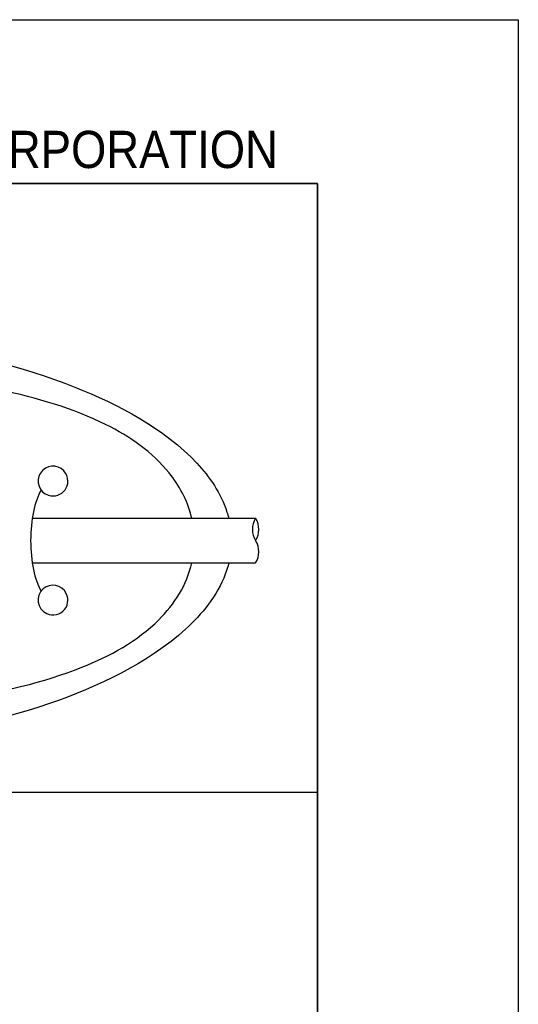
# Model space of a CAD drawing. Header units: millimetres. Extents: x 0 to 420, y 0 to 297.
# Tile 8 of 8: x 386 to 420, y 231 to 297. Entities that reach past the tile are written whole.
import ezdxf

# ---------------------------------------------------------------- set-up
doc = ezdxf.new("R2010")
doc.units = ezdxf.units.MM
for name, color, linetype in [('CABLE 3P', 7, 'Continuous'), ('CABLE TAG', 7, 'Continuous'), ('FORM', 7, 'Continuous')]:
    doc.layers.add(name, color=color, linetype=linetype)
doc.layers.add('PAPER', color=254, linetype='Continuous', plot=False)
doc.styles.add('SLDTEXTSTYLE3', font='GOTHIC.TTF', dxfattribs={"width": 0.913})

msp = doc.modelspace()

# ---------------------------------------------------------------- linework, layer by layer
at = {"layer": 'CABLE 3P'}
for p, q in [((387.3342, 263.4983), (402.3432, 263.4983)), ((387.3347, 260.4983), (402.3432, 260.4983))]:
    msp.add_line(p, q, dxfattribs=at)
for centre, start, end in [((403.5432, 262.7483), 147.994617, 212.005383), ((401.1432, 262.7483), 327.994617, 32.005383), ((401.1432, 261.2483), 327.994617, 32.005383)]:
    msp.add_arc(centre, 1.4151, start, end, dxfattribs=at)
at = {"layer": 'CABLE TAG'}
msp.add_ellipse((388.7249, 262), major_axis=(0, 4), ratio=0.375, start_param=0.5586567, end_param=2.5836241, dxfattribs=at)
for points, knots in [([(368.2259, 275.9998), (371.7392, 276.0012), (375.2453, 275.759), (382.594, 274.6812), (386.5869, 273.7431), (393.0425, 271.1903), (396.2506, 269.5137), (399.2348, 266.3018), (400.1069, 265.0382), (400.5055, 263.6403), (400.5408, 263.4983)], [0, 0, 0, 0, 1.5883169, 1.5883169, 3.3772984, 3.3772984, 4.7810972, 4.7810972, 5.327238, 5.3884661, 5.3884661, 5.3884661, 5.3884661]), ([(398.0563, 263.4983), (398.0448, 263.5484), (397.772, 264.6749), (397.2048, 265.7148), (395.4171, 267.9373), (393.8616, 269.0027), (390.0855, 270.8865), (387.6064, 271.6037), (381.4712, 272.9071), (377.3705, 273.3114), (368.7225, 273.7312), (363.4613, 273.6511), (355.4666, 272.9), (352.2128, 272.4267), (347.0666, 271.0595), (344.9221, 270.2916), (341.4299, 268.2176), (339.9692, 266.9459), (338.7625, 264.7046), (338.5374, 264.1105), (338.3971, 263.4983)], [0.01035204, 0.01035204, 0.01035204, 0.01035204, 0.01141096, 0.03423289, 0.03423289, 0.07201313, 0.07201313, 0.12491301, 0.12491301, 0.20567559, 0.20567559, 0.30946049, 0.30946049, 0.37654152, 0.37654152, 0.42356393, 0.42356393, 0.46458948, 0.46458948, 0.47834761, 0.47834761, 0.47834761, 0.47834761]), ([(389.7259, 265.9993), (389.7259, 266.2502), (389.6284, 266.4987), (389.0055, 267.1635), (388.2322, 267.087), (387.8819, 266.5356)], [0, 0, 0, 0, 0.4027051, 0.4027051, 1.4519729, 1.4519729, 1.4519729, 1.4519729]), ([(387.8819, 266.5356), (387.5302, 265.982), (387.7947, 265.2397), (388.835, 264.9195), (389.5278, 265.1581), (389.7259, 265.7895), (389.7259, 265.9993)], [1.4519729, 1.4519729, 1.4519729, 1.4519729, 2.5053478, 2.5053478, 3.1720145, 3.5053478, 3.5053478, 3.5053478, 3.5053478]), ([(338.3966, 260.4983), (338.8299, 258.6089), (340.0418, 257.0502), (343.1332, 254.5856), (345.1413, 253.6674), (349.9886, 252.0233), (353.235, 251.4304), (360.7467, 250.5064), (365.4905, 250.3203), (374.0314, 250.4506), (378.4122, 250.7357), (385.2093, 251.8143), (388.0784, 252.4554), (392.5146, 254.2229), (394.411, 255.2558), (396.9054, 257.7418), (397.7181, 259.0338), (398.0553, 260.4983)], [0.50033028, 0.50033028, 0.50033028, 0.50033028, 0.54308094, 0.54308094, 0.58893761, 0.58893761, 0.65818618, 0.65818618, 0.75761553, 0.75761553, 0.84813874, 0.84813874, 0.91060622, 0.91060622, 0.95517612, 0.95517612, 0.98889495, 0.98889495, 0.98889495, 0.98889495]), ([(400.5413, 260.4983), (400.4789, 260.2449), (399.9427, 258.5216), (398.7097, 257.025), (395.1489, 253.7628), (391.6513, 252.1404), (384.7225, 249.759), (380.6359, 248.9368), (373.8345, 248.1536), (371.0317, 247.9959), (368.2259, 247.997)], [5.8123149, 5.8123149, 5.8123149, 5.8123149, 5.9214409, 6.5637058, 6.5637058, 8.0533611, 8.0533611, 9.834506, 9.834506, 11.0695347, 11.0695347, 11.0695347, 11.0695347]), ([(388.0653, 258.75), (387.5243, 258.2739), (387.6473, 257.4011), (388.7155, 256.8994), (389.4919, 257.0894), (389.7259, 257.7713), (389.7259, 257.9993)], [1.1812037, 1.1812037, 1.1812037, 1.1812037, 2.231792, 2.231792, 2.8984587, 3.231792, 3.231792, 3.231792, 3.231792]), ([(389.7259, 257.9993), (389.7259, 258.1529), (389.6902, 258.3066), (389.327, 259.0345), (388.5573, 259.183), (388.0653, 258.75)], [0, 0, 0, 0, 0.225688, 0.225688, 1.1812037, 1.1812037, 1.1812037, 1.1812037])]:
    msp.add_open_spline(points, degree=3, knots=knots, dxfattribs=at)
at = {"layer": 'FORM', "linetype": 'Continuous'}
for p, q in [((13.5, 286), (406.5, 286)), ((406.5, 286), (13.5, 286)), ((13.5, 286), (406.5, 286)), ((406.5, 286), (13.5, 286)), ((406.5, 286), (329.4122, 286)), ((406.5, 286), (406.5, 11)), ((406.5, 44.5), (406.5, 286)), ((406.5, 286), (406.5, 11)), ((406.5, 44.5), (406.5, 286)), ((406.5, 245.0931), (406.5, 286)), ((329.4122, 245.0931), (406.5, 245.0931))]:
    msp.add_line(p, q, dxfattribs=at)
at = {"layer": 'PAPER', "linetype": 'Continuous'}
for p, q in [((0, 297), (420, 297)), ((0, 297), (420, 297)), ((420, 297), (420, 0)), ((420, 297), (420, 0))]:
    msp.add_line(p, q, dxfattribs=at)

# ---------------------------------------------------------------- texts
at = {"layer": 'FORM', "insert": (403.842, 289.5333), "char_height": 2.5, "attachment_point": 3, "style": 'SLDTEXTSTYLE3'}
msp.add_mtext('VS TECHNOLOGY CORPORATION', dxfattribs=at)
msp.add_mtext('VS TECHNOLOGY CORPORATION', dxfattribs=at)

doc.saveas('drawing.dxf')
